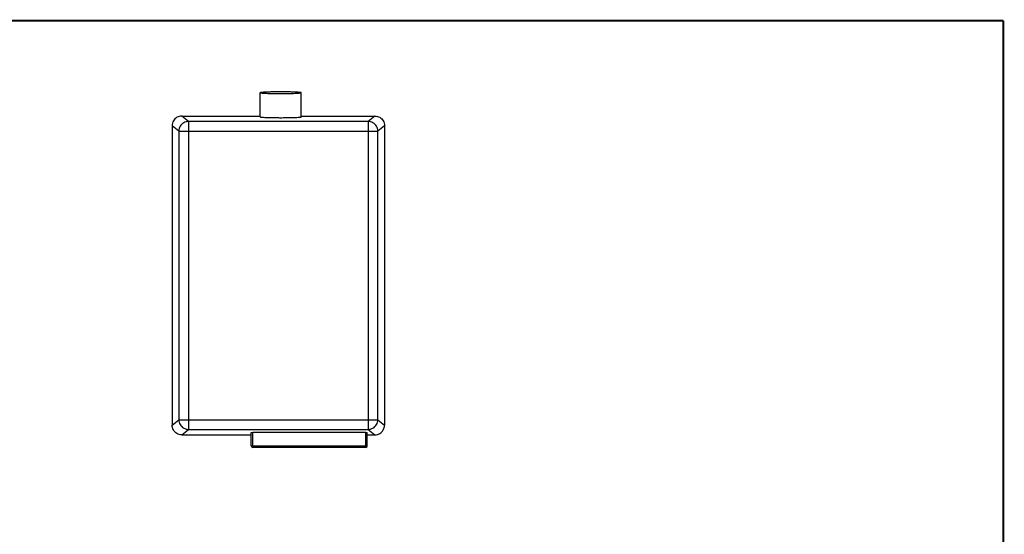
# Model space of a CAD drawing. Header units: inches. Extents: x 0.2 to 16.8, y 0.1 to 10.8.
# Tile 10 of 10: x 6.6 to 16.8, y 5.4 to 10.8. Entities that reach past the tile are written whole.
import ezdxf

# ---------------------------------------------------------------- set-up
doc = ezdxf.new("R2010")
doc.units = ezdxf.units.IN
doc.header["$LTSCALE"] = 0.935
doc.header["$MEASUREMENT"] = 0
doc.layers.get('0').update_dxf_attribs({"linetype": 'CONTINUOUS'})

msp = doc.modelspace()

# ---------------------------------------------------------------- linework, layer by layer
at = {"color": 7, "linetype": 'CONTINUOUS'}
for p, q in [((9.0564, 9.7629), (9.0564, 10.0127)), ((9.4814, 9.7629), (9.4814, 10.0127)), ((8.314, 9.7153), (8.2438, 9.7715)), ((8.2438, 9.7715), (9.0564, 9.7715)), ((8.314, 9.7153), (8.314, 6.5276)), ((10.1738, 9.7153), (8.314, 9.7153)), ((9.4814, 9.7715), (10.2439, 9.7715)), ((10.2439, 9.7715), (10.1738, 9.7153)), ((10.1738, 9.7153), (10.1738, 6.5276)), ((8.1439, 9.6716), (8.1439, 6.5713)), ((8.2141, 9.6154), (8.1439, 9.6716)), ((8.2141, 9.6154), (8.2141, 6.6275)), ((8.2141, 9.6154), (10.2736, 9.6154)), ((10.3439, 9.6716), (10.2736, 9.6154)), ((10.2736, 6.6275), (10.2736, 9.6154)), ((10.3439, 9.6716), (10.3439, 6.5713)), ((8.1439, 6.5713), (8.2141, 6.6275)), ((8.2141, 6.6275), (10.2736, 6.6275)), ((10.2736, 6.6275), (10.3439, 6.5713)), ((8.2438, 6.4715), (8.314, 6.5276)), ((8.314, 6.5276), (10.1738, 6.5276)), ((10.1738, 6.5276), (10.2439, 6.4715)), ((8.2437, 6.4715), (8.9639, 6.4715)), ((8.9639, 6.3565), (8.9639, 6.4961)), ((10.1489, 6.4967), (8.9789, 6.4967)), ((8.9789, 6.3415), (8.9789, 6.4967)), ((10.1489, 6.3415), (10.1489, 6.4967)), ((10.1639, 6.3565), (10.1639, 6.4961)), ((10.1639, 6.4715), (10.244, 6.4715)), ((8.9639, 6.3565), (10.1639, 6.3565)), ((10.1489, 6.3415), (8.9789, 6.3415))]:
    msp.add_line(p, q, dxfattribs=at)
at = {"color": 7, "linetype": 'CONTINUOUS', "const_width": 0.02}
for points in [[(16.75, 10.7586), (0.25, 10.7586)], [(16.75, 0.2586), (16.75, 10.7586)]]:
    msp.add_lwpolyline(points, dxfattribs=at)
at = {"color": 7, "linetype": 'CONTINUOUS'}
for centre, start, end in [((8.9789, 6.3565), 180, 270), ((10.1489, 6.3565), 270, 360)]:
    msp.add_arc(centre, 0.015, start, end, dxfattribs=at)
for points, knots in [([(9.4814, 10.0127), (9.4814, 10.0146), (9.4706, 10.0144), (9.4585, 10.0173), (9.4317, 10.0181), (9.3994, 10.0196), (9.3595, 10.0205), (9.3154, 10.0211), (9.2689, 10.0213), (9.2224, 10.0211), (9.1783, 10.0205), (9.1384, 10.0196), (9.1061, 10.0181), (9.0793, 10.0173), (9.0672, 10.0144), (9.0564, 10.0146), (9.0564, 10.0127)], [0, 0, 0, 0, 0.0132772, 0.0504142, 0.1099631, 0.1890042, 0.2836002, 0.3890234, 0.5, 0.6109766, 0.7163998, 0.8109958, 0.8900369, 0.9495858, 0.9867228, 1, 1, 1, 1]), ([(9.0564, 10.0127), (9.0564, 10.0108), (9.0672, 10.011), (9.0793, 10.0081), (9.1061, 10.0074), (9.1384, 10.0058), (9.1783, 10.005), (9.2224, 10.0043), (9.2689, 10.0041), (9.3154, 10.0043), (9.3595, 10.005), (9.3994, 10.0058), (9.4317, 10.0074), (9.4585, 10.0081), (9.4706, 10.011), (9.4814, 10.0108), (9.4814, 10.0127)], [0, 0, 0, 0, 0.0132772, 0.0504142, 0.1099631, 0.1890042, 0.2836002, 0.3890234, 0.5, 0.6109766, 0.7163998, 0.8109958, 0.8900369, 0.9495858, 0.9867228, 1, 1, 1, 1]), ([(8.2438, 9.7715), (8.2351, 9.7715), (8.2176, 9.7692), (8.1932, 9.7591), (8.1723, 9.743), (8.1562, 9.7221), (8.1462, 9.6978), (8.1439, 9.6803), (8.1439, 9.6716)], [0, 0, 0, 0, 0.1667401, 0.3334874, 0.5000978, 0.6666833, 0.833364, 1, 1, 1, 1]), ([(8.314, 9.7153), (8.3053, 9.7153), (8.2879, 9.713), (8.2635, 9.7029), (8.2426, 9.6868), (8.2266, 9.6659), (8.2165, 9.6415), (8.2141, 9.6241), (8.2141, 9.6154)], [0, 0, 0, 0, 0.1665661, 0.3332167, 0.4999273, 0.6666574, 0.8333612, 1, 1, 1, 1]), ([(9.0564, 9.7629), (9.0564, 9.761), (9.0672, 9.7612), (9.0793, 9.7583), (9.1061, 9.7576), (9.1384, 9.756), (9.1783, 9.7552), (9.2224, 9.7545), (9.2689, 9.7543), (9.3154, 9.7545), (9.3595, 9.7552), (9.3994, 9.756), (9.4317, 9.7576), (9.4585, 9.7583), (9.4706, 9.7612), (9.4814, 9.761), (9.4814, 9.7629)], [0, 0, 0, 0, 0.0132735, 0.0504031, 0.1099454, 0.1889841, 0.2835828, 0.3890134, 0.5, 0.6109866, 0.7164172, 0.8110159, 0.8900546, 0.9495969, 0.9867265, 1, 1, 1, 1]), ([(10.2736, 9.6154), (10.2736, 9.6241), (10.2713, 9.6415), (10.2612, 9.6659), (10.2451, 9.6868), (10.2242, 9.7029), (10.1999, 9.713), (10.1824, 9.7153), (10.1738, 9.7153)], [0, 0, 0, 0, 0.1666388, 0.3333426, 0.5000727, 0.6667833, 0.8334339, 1, 1, 1, 1]), ([(10.244, 9.7715), (10.2527, 9.7715), (10.2702, 9.7692), (10.2945, 9.7591), (10.3154, 9.743), (10.3315, 9.7221), (10.3416, 9.6978), (10.3439, 9.6803), (10.3439, 9.6716)], [0, 0, 0, 0, 0.1663018, 0.3332, 0.4999606, 0.6666967, 0.8335281, 1, 1, 1, 1]), ([(8.2141, 6.6275), (8.2141, 6.6188), (8.2165, 6.6014), (8.2266, 6.5771), (8.2426, 6.5561), (8.2635, 6.5401), (8.2879, 6.53), (8.3053, 6.5276), (8.314, 6.5276)], [0, 0, 0, 0, 0.1666388, 0.3333426, 0.5000727, 0.6667833, 0.8334339, 1, 1, 1, 1]), ([(10.1738, 6.5276), (10.1824, 6.5276), (10.1999, 6.53), (10.2242, 6.5401), (10.2451, 6.5561), (10.2612, 6.5771), (10.2713, 6.6014), (10.2736, 6.6188), (10.2736, 6.6275)], [0, 0, 0, 0, 0.1665661, 0.3332167, 0.4999273, 0.6666574, 0.8333612, 1, 1, 1, 1]), ([(8.2437, 6.4715), (8.235, 6.4715), (8.2176, 6.4738), (8.1932, 6.4838), (8.1723, 6.4999), (8.1562, 6.5208), (8.1462, 6.5452), (8.1439, 6.5626), (8.1439, 6.5713)], [0, 0, 0, 0, 0.1663018, 0.3332, 0.4999606, 0.6666967, 0.8335281, 1, 1, 1, 1]), ([(10.2439, 6.4715), (10.2526, 6.4715), (10.2701, 6.4737), (10.2945, 6.4838), (10.3154, 6.4999), (10.3315, 6.5208), (10.3416, 6.5452), (10.3439, 6.5627), (10.3439, 6.5713)], [0, 0, 0, 0, 0.1667401, 0.3334874, 0.5000978, 0.6666833, 0.833364, 1, 1, 1, 1]), ([(8.9639, 6.4961), (8.9639, 6.4965), (8.9662, 6.4961), (8.9685, 6.4968), (8.9735, 6.4967), (8.977, 6.4967), (8.9789, 6.4967)], [0, 0, 0, 0, 0.0775562, 0.2943728, 0.6182356, 1, 1, 1, 1]), ([(10.1489, 6.4967), (10.1508, 6.4967), (10.1542, 6.4967), (10.1592, 6.4968), (10.1615, 6.4961), (10.1639, 6.4965), (10.1639, 6.4961)], [0, 0, 0, 0, 0.3817644, 0.7056272, 0.9224438, 1, 1, 1, 1])]:
    msp.add_open_spline(points, degree=3, knots=knots, dxfattribs=at)

doc.saveas('drawing.dxf')
